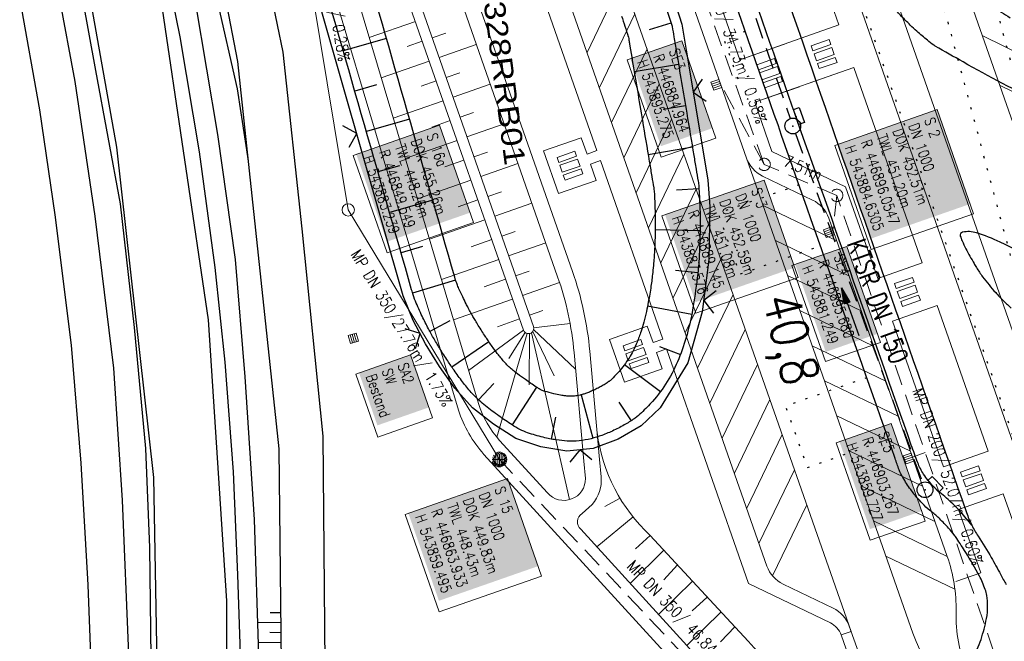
# Model space of a CAD drawing. Extents: x 446577 to 447216, y 443659 to 444842.
# Tile 42 of 177: x 446795 to 446889, y 443939 to 443998. Entities that reach past the tile are written whole.
import ezdxf
from ezdxf.enums import TextEntityAlignment as Align

# ---------------------------------------------------------------- set-up
doc = ezdxf.new("R2010")
doc.units = 0
doc.header["$LTSCALE"] = 2
doc.header["$MEASUREMENT"] = 0
for name, pattern in [('AUSGEZOGEN', [0]), ('GESTRICH-X2', [1.5, 1, -0.5]), ('PUNKTX2_STR', [0.6, 0.1, -0.5])]:
    doc.linetypes.add(name, pattern=pattern)
doc.layers.get('0').update_dxf_attribs({"linetype": 'AUSGEZOGEN'})
for name, color, linetype in [('Bahnachse', 7, 'CONTINUOUS'), ('Beschriftung', 7, 'CONTINUOUS'), ('BOESCHG', 250, 'AUSGEZOGEN'), ('DB-Bestand', 8, 'CONTINUOUS'), ('FBRTOP', 250, 'AUSGEZOGEN'), ('Gleisachsen', 7, 'CONTINUOUS'), ('GLOBAL', 7, 'CONTINUOUS'), ('Hintergrund', 7, 'CONTINUOUS'), ('Hintergrundplan', 7, 'CONTINUOUS'), ('Ingenieurbauwerke', 15, 'CONTINUOUS'), ('KANAL', 7, 'GESTRICH-X2'), ('NUTZUNG', 8, 'PUNKTX2_STR'), ('PFEIL', 7, 'CONTINUOUS'), ('RRB', 250, 'AUSGEZOGEN'), ('RRB-Schrift', 250, 'AUSGEZOGEN'), ('SCHSYMBOL', 200, 'AUSGEZOGEN'), ('STRASSE', 250, 'AUSGEZOGEN'), ('TEXTO', 4, 'CONTINUOUS'), ('ZAUN', 30, 'AUSGEZOGEN')]:
    doc.layers.add(name, color=color, linetype=linetype)
doc.styles.add('6', font='txt_____.ttf', dxfattribs={"width": 0.8, "height": 1})
doc.styles.add('8', font='txt_____.ttf', dxfattribs={"width": 0.8, "height": 1})
doc.styles.add('ROMANS', font='romans.shx', dxfattribs={"width": 0.8})
doc.styles.add('UNIR-H', font='unir_h.shx', dxfattribs={"width": 0.8})

# ---------------------------------------------------------------- blocks, each defined once
blk = doc.blocks.new('30S')
at = {"color": 0}
for p, q in [((-0.751, -0.583), (-0.751, 0)), ((-0.751, 0), (0.751, 0)), ((0.751, 0), (0.751, -0.583)), ((0.751, -0.583), (-0.751, -0.583))]:
    blk.add_line(p, q, dxfattribs=at)
blk.add_point((0, 0), dxfattribs=at)
blk = doc.blocks.new('PRIM_AC1_397')
at = {"layer": 'DB-Bestand', "color": 253, "linetype": 'Continuous'}
for points in [[(464.769, 54.107), (464.509, 53.116)], [(465.691, 53.89), (465.134, 51.767)], [(466.613, 53.672), (466.341, 52.636)], [(467.534, 53.455), (466.966, 51.287)], [(468.505, 53.226), (468.22, 52.143)]]:
    blk.add_lwpolyline(points, dxfattribs=at)
blk = doc.blocks.new('GST')
at = {"color": 0}
blk.add_circle((0, 0), 0.75, dxfattribs=at)
blk.add_point((0, 0), dxfattribs=at)
blk = doc.blocks.new('ZL')
at = {"color": 0}
for p, q in [((-1.066, 1.055), (0, 0)), ((0, 0), (1.055, 1.066))]:
    blk.add_line(p, q, dxfattribs=at)
blk = doc.blocks.new('PFEIL2')
at = {"color": 0}
for p, q in [((0.88, 0.002), (-2.401, -0.012)), ((0.881, -0.271), (0.879, 0.276)), ((0.879, 0.276), (2.429, 0.009)), ((0.911, 0.27), (0.879, 0.265)), ((0.965, 0.261), (0.879, 0.246)), ((1.019, 0.252), (0.879, 0.228)), ((1.073, 0.242), (0.879, 0.209)), ((1.127, 0.233), (0.879, 0.191)), ((1.181, 0.224), (0.879, 0.172)), ((1.235, 0.214), (0.879, 0.154)), ((1.289, 0.205), (0.879, 0.135)), ((1.343, 0.196), (0.879, 0.117)), ((1.397, 0.187), (0.879, 0.098)), ((1.451, 0.177), (0.879, 0.08)), ((1.505, 0.168), (0.879, 0.061)), ((1.559, 0.159), (0.88, 0.043)), ((1.613, 0.149), (0.88, 0.024)), ((1.668, 0.14), (0.88, 0.006)), ((1.722, 0.131), (0.88, -0.013)), ((1.776, 0.121), (0.88, -0.031)), ((1.83, 0.112), (0.88, -0.05)), ((1.884, 0.103), (0.88, -0.068)), ((1.938, 0.094), (0.88, -0.087)), ((1.992, 0.084), (0.88, -0.105)), ((2.046, 0.075), (0.88, -0.124)), ((2.1, 0.066), (0.88, -0.142)), ((2.154, 0.056), (0.88, -0.161)), ((2.208, 0.047), (0.88, -0.179)), ((2.262, 0.038), (0.881, -0.198)), ((2.316, 0.029), (0.881, -0.216)), ((2.37, 0.019), (0.881, -0.235)), ((2.424, 0.01), (0.881, -0.253)), ((2.429, 0.009), (0.881, -0.271))]:
    blk.add_line(p, q, dxfattribs=at)
blk = doc.blocks.new('Schacht')
at = {"color": 18, "lineweight": 9, "true_color": 0x000000}
blk.add_circle((0, 0), 0.779, dxfattribs=at)
blk = doc.blocks.new('SK-quadrat Rand')
at = {"color": 18, "lineweight": 9, "true_color": 0x000000}
for p, q in [((-0.4, 0.8), (-0.4, 0)), ((-0.4, 0.8), (0.4, 0.8)), ((-0.4, 0), (0.4, 0)), ((-0.2, 0.8), (-0.2, 0)), ((0, 0.8), (0, 0)), ((0.2, 0.8), (0.2, 0)), ((0.4, 0.8), (0.4, 0))]:
    blk.add_line(p, q, dxfattribs=at)
blk = doc.blocks.new('Muldenschacht')
at = {"color": 18, "lineweight": 9, "true_color": 0x000000}
for p, q in [((-0.599087, 0.002979), (-0.699187, 0.002979)), ((-0.569691, 0.188574), (-0.664892, 0.219507)), ((-0.492399, 0.083917), (-0.591181, 0.100105)), ((-0.484382, 0.356002), (-0.565365, 0.41484)), ((-0.444073, 0.230912), (-0.53319, 0.276499)), ((0.502013, 0.002979), (-0.498987, 0.002979)), ((0.474843, 0.165641), (-0.471817, 0.165641)), ((-0.350626, 0.358645), (-0.421053, 0.429778)), ((-0.351511, 0.488874), (-0.410348, 0.569857)), ((0.38186, 0.328304), (-0.378834, 0.328304)), ((-0.228204, 0.447647), (-0.274147, 0.536581)), ((-0.215015, 0.669384), (-0.184082, 0.574183)), ((-0.096655, 0.595502), (-0.080293, 0.496748)), ((0.001562, 0.503479), (0.001464, -0.497521)), ((0.001513, 0.703679), (0.001513, 0.603579)), ((0.093794, 0.596447), (0.078414, 0.497536)), ((0.218041, 0.669384), (0.187109, 0.574183)), ((0.271415, 0.539517), (0.226431, 0.450094)), ((0.413374, 0.569857), (0.354537, 0.488874)), ((0.425748, 0.42812), (0.355042, 0.357263)), ((0.447803, 0.22953), (0.537061, 0.27484)), ((0.568391, 0.41484), (0.487409, 0.356002)), ((0.4959, 0.080963), (0.594778, 0.096559)), ((0.572718, 0.188574), (0.667918, 0.219507)), ((0.602083, 0.008988), (0.702178, 0.00999)), ((-0.569691, -0.182617), (-0.664892, -0.21355)), ((-0.493148, -0.073251), (-0.59208, -0.088497)), ((-0.484382, -0.350045), (-0.565365, -0.408882)), ((-0.445326, -0.222488), (-0.534694, -0.267581)), ((0.474843, -0.159684), (-0.471817, -0.159684)), ((-0.352742, -0.35058), (-0.423593, -0.421292)), ((-0.351511, -0.482917), (-0.410348, -0.5639)), ((0.38186, -0.322346), (-0.378834, -0.322346)), ((-0.228006, -0.441793), (-0.273909, -0.530747)), ((-0.184082, -0.568226), (-0.215015, -0.663427)), ((-0.079489, -0.490923), (-0.095689, -0.589704)), ((0.001513, -0.597621), (0.001513, -0.697721)), ((0.079714, -0.491374), (0.095355, -0.590245)), ((0.187109, -0.568226), (0.218041, -0.663427)), ((0.271696, -0.533418), (0.226665, -0.444019)), ((0.354537, -0.482917), (0.413374, -0.5639)), ((0.426841, -0.421069), (0.355953, -0.350395)), ((0.446654, -0.225822), (0.535682, -0.271583)), ((0.487409, -0.350045), (0.568391, -0.408882)), ((0.496174, -0.073247), (0.595107, -0.088493)), ((0.572718, -0.182617), (0.667918, -0.21355))]:
    blk.add_line(p, q, dxfattribs=at)
for radius in [0.7007, 0.6006, 0.5005]:
    blk.add_circle((0.001513, 0.002979), radius, dxfattribs=at)

msp = doc.modelspace()

# ---------------------------------------------------------------- linework, layer by layer
at = {"layer": 'Beschriftung', "color": 18, "lineweight": 9, "true_color": 0x000000}
for points in [[(446857.861, 443995.882), (446861.098, 443986.615), (446855.874, 443984.79), (446852.637, 443994.057), (446857.861, 443995.882)], [(446882.168, 443989.319), (446885.627, 443979.416), (446875.872, 443976.009), (446872.412, 443985.911), (446882.168, 443989.319)], [(446865.691, 443982.621), (446868.928, 443973.353), (446859.173, 443969.945), (446855.935, 443979.213), (446865.691, 443982.621)], [(446873.55, 443976.305), (446876.744, 443967.163), (446871.52, 443965.338), (446868.327, 443974.48), (446873.55, 443976.305)], [(446877.764, 443959.443), (446881.003, 443950.17), (446875.779, 443948.345), (446872.54, 443957.618), (446877.764, 443959.443)], [(446841.259, 443954.202), (446844.496, 443944.934), (446834.741, 443941.526), (446831.504, 443950.794), (446841.259, 443954.202)]]:
    msp.add_lwpolyline(points, close=True, dxfattribs=at)
at = {"layer": 'BOESCHG'}
for p, q in [((446854.784, 443996.935), (446856.817, 443997.59)), ((446829.729, 443996.099), (446825.618, 443994.923)), ((446853.312, 443992.951), (446857.529, 443993.658)), ((446828.773, 443991.666), (446826.718, 443991.078)), ((446856.082, 443989.359), (446858.19, 443989.713)), ((446831.929, 443988.408), (446827.818, 443987.232)), ((446854.635, 443985.061), (446858.852, 443985.768)), ((446830.973, 443983.974), (446828.918, 443983.386)), ((446857.344, 443981.682), (446859.474, 443981.818)), ((446834.129, 443980.716), (446830.018, 443979.54)), ((446855.312, 443977.905), (446859.584, 443977.821)), ((446833.173, 443976.282), (446831.118, 443975.695)), ((446857.249, 443974.05), (446859.378, 443973.827)), ((446836.307, 443973.107), (446832.221, 443971.85)), ((446854.594, 443970.663), (446858.798, 443969.87)), ((446835.747, 443969.222), (446833.865, 443968.208)), ((446839.481, 443967.238), (446835.963, 443964.804)), ((446855.715, 443966.78), (446857.714, 443966.025)), ((446852.394, 443965.057), (446855.832, 443962.51)), ((446839.944, 443963.265), (446838.482, 443961.707)), ((446843.997, 443962.913), (446841.685, 443959.317)), ((446848.261, 443962.175), (446849.383, 443958.05)), ((446851.839, 443961.488), (446853.011, 443959.701)), ((446845.822, 443960.069), (446845.422, 443957.968))]:
    msp.add_line(p, q, dxfattribs=at)
for points in [[(446852.117, 443998.227, -0.000884), (446852.753, 443996.272, -0.036813), (446852.765, 443996.224, -0.000008), (446852.812, 443995.94, -0.000005), (446852.878, 443995.547), (446853.118, 443994.11, 0.000131), (446853.135, 443994.006, 0.000002), (446854.095, 443988.285, 0.000005), (446854.746, 443984.398, 0.000135), (446854.77, 443984.256, 0.000648), (446854.881, 443983.6, -0.000004), (446854.993, 443982.944, -0.000052), (446855.171, 443981.891, -0.000614), (446855.186, 443981.802, -0.012296), (446855.187, 443981.797, -0.000815), (446855.195, 443981.722, -0.014836), (446855.238, 443981.207, -0.005927), (446855.292, 443979.913, -0.004445), (446855.31, 443979.082, -0.003931), (446855.314, 443978.143, -0.008073), (446855.286, 443976.748, -0.00817), (446855.214, 443975.372, -0.005435), (446855.161, 443974.705, -0.004024), (446855.072, 443973.807, -0.010071), (446854.91, 443972.532, -0.008253), (446854.655, 443970.985, -0.010509), (446854.476, 443970.105, -0.009091), (446854.229, 443969.096, -0.017374), (446853.966, 443968.224, -0.01444), (446853.583, 443967.197, -0.020243), (446853.205, 443966.363, -0.023714), (446852.82, 443965.681, -0.020247), (446852.353, 443965.001, -0.021742), (446851.867, 443964.407, -0.009835), (446851.302, 443963.799, -0.023299), (446851.047, 443963.559, -0.003488), (446850.951, 443963.478, -0.007427), (446850.905, 443963.44, -0.022611), (446850.724, 443963.311, -0.011607), (446850.357, 443963.085, -0.011552), (446849.977, 443962.875, -0.010842), (446849.563, 443962.67, -0.010927), (446849.151, 443962.487, -0.011729), (446848.759, 443962.334, -0.012271), (446848.443, 443962.228, -0.013735), (446848.155, 443962.148, -0.017695), (446847.888, 443962.091, -0.019396), (446847.641, 443962.058, -0.018092), (446847.404, 443962.043, -0.017763), (446847.162, 443962.046, -0.014198), (446846.888, 443962.067, -0.011735), (446846.559, 443962.109, -0.011906), (446846.296, 443962.156, -0.004905), (446845.661, 443962.29, -0.01652), (446844.799, 443962.511, -0.042735), (446844.478, 443962.636, -0.016904), (446844.263, 443962.75, -0.013111), (446843.995, 443962.914, -0.005711), (446843.46, 443963.27, -0.00592), (446842.953, 443963.625, -0.005454), (446842.204, 443964.173, -0.009473), (446841.783, 443964.502, -0.00548), (446841.6, 443964.654, -0.006739), (446841.455, 443964.78, -0.015666), (446841.247, 443964.978, -0.011921), (446840.989, 443965.253, -0.010599), (446840.7, 443965.591, -0.009327), (446840.387, 443965.987, -0.004598), (446839.964, 443966.553, -0.005968), (446839.647, 443966.997, -0.002438), (446839.333, 443967.453, -0.003749), (446839.132, 443967.752, -0.004043), (446838.823, 443968.229, -0.00348), (446838.472, 443968.788, -0.00326), (446838.195, 443969.244, -0.003804), (446837.963, 443969.638, -0.005253), (446837.77, 443969.979, -0.003809), (446837.513, 443970.453, -0.006091), (446837.313, 443970.84, -0.003569), (446836.986, 443971.506, -0.007888), (446836.63, 443972.272, -0.013771), (446836.446, 443972.719, -0.005647), (446836.338, 443973.014, -0.013477), (446836.297, 443973.139, -0.000544), (446836.261, 443973.263, -0.000748), (446836.234, 443973.353, -0.000812), (446836.227, 443973.379, -0.000001), (446826.651, 444006.862, -0.000097), (446817.266, 444039.699, -0.003283)], [(446828.359, 444033.206, 0.000003), (446829.671, 444029.811, 0.000292)]]:
    msp.add_lwpolyline(points, format="xyb", dxfattribs=at)
at = {"layer": 'DB-Bestand', "linetype": 'Continuous'}
for p, q in [((446819.885, 443994.785), (446815.431, 444016.896)), ((446815.573, 443993.908), (446811.41, 444015.575)), ((446804.066, 443985.762), (446800.284, 444006.961)), ((446810.087, 443996.242), (446807.898, 444007.218)), ((446800.085, 443992.01), (446797.705, 444004.863)), ((446802.05, 443993.044), (446800.468, 444001.754)), ((446794.84, 443999.793), (446796.701, 443989.313)), ((446808.25, 443999.8), (446812.766, 443969.322)), ((446815.552, 443991.304), (446813.618, 443999.825)), ((446811.553, 443999.398), (446813.646, 443986.954)), ((446811.92, 443985.311), (446810.087, 443996.242)), ((446821.709, 443977.967), (446819.885, 443994.785)), ((446819.514, 443957.049), (446815.573, 443993.908)), ((446804.42, 443980.353), (446802.05, 443993.044)), ((446802.007, 443979.173), (446800.085, 443992.01)), ((446816.585, 443984.447), (446815.552, 443991.304)), ((446796.701, 443989.313), (446798.156, 443979.302)), ((446813.646, 443986.954), (446815.314, 443975.061)), ((446807.581, 443954.304), (446804.066, 443985.762)), ((446813.424, 443974.293), (446811.92, 443985.311)), ((446805.739, 443968.583), (446804.42, 443980.353)), ((446798.156, 443979.302), (446799.718, 443966.913)), ((446803.792, 443964.71), (446802.007, 443979.173)), ((446823.717, 443958.234), (446821.709, 443977.967)), ((446815.314, 443975.061), (446816.251, 443963.908)), ((446814.363, 443965.293), (446813.424, 443974.293)), ((446806.825, 443957.071), (446805.739, 443968.583)), ((446812.766, 443969.322), (446814.512, 443942.581)), ((446799.718, 443966.913), (446800.643, 443955.661)), ((446815.17, 443954.838), (446814.363, 443965.293)), ((446804.613, 443952.14), (446803.792, 443964.71)), ((446816.251, 443963.908), (446817.14, 443950.303)), ((446823.937, 443929.318), (446823.717, 443958.234)), ((446807.197, 443947.655), (446806.825, 443957.071)), ((446819.832, 443928.101), (446819.514, 443957.049)), ((446800.643, 443955.661), (446801.309, 443944.086)), ((446815.586, 443945.053), (446815.17, 443954.838)), ((446808.102, 443924.454), (446807.581, 443954.304)), ((446805.189, 443937.499), (446804.613, 443952.14)), ((446817.14, 443950.303), (446817.558, 443937.424)), ((446807.315, 443937.139), (446807.197, 443947.655)), ((446815.905, 443934.933), (446815.586, 443945.053)), ((446801.309, 443944.086), (446801.9, 443927.696)), ((446814.512, 443942.581), (446814.51, 443922.147))]:
    msp.add_line(p, q, dxfattribs=at)
at = {"layer": 'FBRTOP', "color": 0, "const_width": 0.5}
for points in [[(446953.236, 443912.197, -0.000006), (446957.365, 443900.399, 0.000004), (446961.494, 443888.601, 0.000002), (446973.881, 443853.206, 0.000002), (446986.269, 443817.81, 0.000004), (446998.657, 443782.416, -0.000006), (447011.045, 443747.021, -0.000001), (447016.033, 443732.768, 0.000003)], [(446979.664, 443921.447, -0.000006), (446983.793, 443909.648, 0.000004), (446987.922, 443897.849, 0.000002), (447000.31, 443862.454, 0.000002), (447012.697, 443827.06, 0.000004), (447025.085, 443791.665, -0.000006), (447037.473, 443756.271, 0), (447039.084, 443751.668, 0.000003)], [(446954.889, 443992.234, 0.000003), (446959.018, 443980.437, -0.000018)], [(446928.459, 443982.988, 0.000003), (446932.589, 443971.189, -0.000018), (446936.719, 443959.39, -0.000007), (446940.848, 443947.592, 0.000013), (446944.977, 443935.794, 0.000013), (446949.106, 443923.995, -0.000019)], [(446866.566, 444271.777, 0.002691), (446871.765, 444245.898, 0.003085), (446877.214, 444220.305, 0.003296), (446882.62, 444196.418, 0.003493), (446888.335, 444172.666, 0.003551), (446894.287, 444149.378, 0.002848), (446900.319, 444126.973, 0.002558), (446907.306, 444102.1, 0.002824), (446915.542, 444073.946, 0.003985), (446921.651, 444054.071, 0.002928), (446930.243, 444027.436, 0.003935), (446936.907, 444007.707, 0.000126), (446946.647, 443979.626, 0.000195), (446952.953, 443961.485, 0.000026), (446968.558, 443916.655, 0.000443), (446969.471, 443914.039, 0.00013), (446975.672, 443896.342, -0.000082), (446985.547, 443868.172, -0.00001), (446990.142, 443855.056, -0.000011), (446994.25, 443843.328, -0.000533)], [(446963.147, 443968.64, -0.000007), (446967.276, 443956.841, 0.000013)], [(446953.074, 443997.422, 0.000004), (446954.683, 443992.821, 0.00003)], [(446926.622, 443988.238, 0.000004), (446928.252, 443983.582, 0.00003)]]:
    msp.add_lwpolyline(points, format="xyb", dxfattribs=at)
at = {"layer": 'FBRTOP', "flags": 128}
msp.add_lwpolyline([(446875.713, 444144.706, 0.001523), (446879.949, 444128.656, 0.003013), (446882.164, 444120.56, 0.000031), (446888.73, 444097.125, 0.001239), (446888.894, 444096.546, 0.001309), (446893.444, 444080.771, 0.002539), (446895.852, 444072.658, 0.000684), (446897.901, 444065.915, 0.000889), (446899.491, 444060.739, 0.00048), (446902.026, 444052.568, 0.001031), (446903.218, 444048.767, 0.000697), (446904.702, 444044.09, 0.000452), (446907.006, 444036.889, 0.000479), (446909.309, 444029.735, 0.000743), (446910.806, 444025.125, 0.001103), (446912.28, 444020.642, 0.000672), (446914.724, 444013.295, 0.0007), (446914.781, 444013.124, 0.00001), (446918.671, 444001.593, 0.001929), (446920.043, 443997.576, 0.000979), (446922.792, 443989.681)], format="xyb", dxfattribs=at)
at = {"layer": 'FBRTOP'}
msp.add_lwpolyline([(446895.976, 443972.749, 0.01026), (446888.139, 443976.713, 0.037309), (446885.887, 443977.594, 0.124877), (446884.578, 443977.66, 0.442569), (446884.355, 443977.286, 0.031066), (446884.528, 443976.822, 0.018658), (446884.89, 443976.083, 0.003611), (446885.666, 443974.663, 0.01325), (446885.891, 443974.283, 0.017043), (446886.481, 443973.411, 0.018166), (446887.09, 443972.634, 0.010786), (446887.724, 443971.915, 0.009409), (446888.484, 443971.121, 0.008398), (446889.211, 443970.414, 0.007845)], format="xyb", dxfattribs=at)
at = {"layer": 'Gleisachsen', "color": 7, "linetype": 'PUNKTX2_STR'}
msp.add_line((446885.625, 444007.016), (446906.679, 443928.439), dxfattribs=at)
at = {"layer": 'GLOBAL', "color": 92, "lineweight": 9, "true_color": 0x00b400}
for p, q in [((446826.093, 443979.77, 455.257), (446819.034, 444022.344, 455.341)), ((446840.477, 443956.026, 449.829), (446826.093, 443979.77, 455.257))]:
    msp.add_line(p, q, dxfattribs=at)
at = {"layer": 'GLOBAL', "color": 18, "lineweight": 9, "true_color": 0x000000}
for points in [[(446834.791, 443987.841), (446838.028, 443978.574), (446829.783, 443975.694), (446826.546, 443984.961), (446834.791, 443987.841)], [(446832.033, 443965.978), (446834.125, 443959.991), (446828.901, 443958.166), (446826.81, 443964.153), (446832.033, 443965.978)]]:
    msp.add_lwpolyline(points, close=True, dxfattribs=at)
at = {"layer": 'Hintergrund', "color": 254, "lineweight": 18, "true_color": 0xcccccc}
for p, q in [((446856.253, 444082.482), (446908.17, 443934.405)), ((446857.874, 444058.011), (446903.151, 443928.776)), ((446841.219, 444033.103), (446873.959, 443939.659)), ((446838.485, 443961.35), (446820.889, 444020.29)), ((446836.585, 443960.725), (446818.973, 444019.718)), ((446870.689, 444003.43), (446872.807, 443997.379)), ((446843.816, 444002.405), (446849.768, 443985.418)), ((446852.198, 444001.768), (446848.825, 443994.759)), ((446863.372, 443994.071), (446861.251, 444000.124)), ((446832.48, 443997.713), (446828.089, 443996.175)), ((446853.367, 443998.432), (446849.994, 443991.422)), ((446835.381, 443996.61), (446834.085, 443996.157)), ((446863.371, 443994.073), (446872.807, 443997.379)), ((446833.141, 443995.826), (446831.698, 443995.32)), ((446886.443, 443996.374), (446909.472, 443985.036)), ((446838.28, 443995.507), (446834.747, 443994.269)), ((446854.536, 443995.095), (446851.163, 443988.085)), ((446833.803, 443993.938), (446829.234, 443992.338)), ((446864.793, 443990.015), (446874.229, 443993.321)), ((446874.23, 443993.322), (446880.737, 443974.75)), ((446834.464, 443992.051), (446833.021, 443991.545)), ((446836.703, 443992.835), (446835.408, 443992.382)), ((446839.603, 443991.732), (446836.069, 443990.494)), ((446855.705, 443991.758), (446852.333, 443984.749)), ((446888.096, 443991.659), (446911.101, 443980.333)), ((446835.125, 443990.163), (446830.38, 443988.501)), ((446835.787, 443988.276), (446834.049, 443987.667)), ((446838.026, 443989.06), (446836.731, 443988.607)), ((446856.874, 443988.422), (446853.502, 443981.412)), ((446840.925, 443987.957), (446837.392, 443986.719)), ((446836.448, 443986.388), (446831.525, 443984.664)), ((446837.109, 443984.501), (446835.298, 443983.866)), ((446839.348, 443985.285), (446838.053, 443984.832)), ((446850.098, 443984.474), (446856.05, 443967.487)), ((446858.043, 443985.085), (446854.671, 443978.075)), ((446864.001, 443984.714), (446879.841, 443939.504)), ((446842.248, 443984.182), (446838.715, 443982.944)), ((446837.77, 443982.613), (446832.671, 443980.827)), ((446859.212, 443981.748), (446855.84, 443974.739)), ((446873.438, 443981.973), (446876.49, 443973.263)), ((446838.432, 443980.726), (446836.547, 443980.066)), ((446840.671, 443981.51), (446839.376, 443981.057)), ((446843.571, 443980.407), (446840.037, 443979.169)), ((446865.581, 443980.205), (446872.59, 443976.832)), ((446839.093, 443978.838), (446833.816, 443976.99)), ((446860.381, 443978.412), (446857.009, 443971.402)), ((446839.754, 443976.951), (446837.796, 443976.265)), ((446841.994, 443977.735), (446840.698, 443977.282)), ((446844.893, 443976.632), (446841.36, 443975.394)), ((446866.75, 443976.868), (446873.759, 443973.495)), ((446840.416, 443975.063), (446834.962, 443973.153)), ((446861.55, 443975.075), (446858.178, 443968.065)), ((446841.077, 443973.176), (446839.045, 443972.464)), ((446843.316, 443973.96), (446842.021, 443973.507)), ((446867.919, 443973.531), (446874.928, 443970.158)), ((446846.216, 443972.857), (446842.682, 443971.619)), ((446841.738, 443971.288), (446836.107, 443969.315)), ((446862.719, 443971.738), (446859.347, 443964.729)), ((446882.159, 443970.692), (446887.019, 443956.819)), ((446844.63, 443970.21), (446843.335, 443969.757)), ((446869.088, 443970.194), (446876.097, 443966.821)), ((446842.399, 443969.401), (446840.294, 443968.663)), ((446847.208, 443968.977), (446843.74, 443968.567)), ((446877.911, 443969.205), (446882.772, 443955.331)), ((446842.772, 443968.337), (446837.547, 443964.494)), ((446843.128, 443968.016), (446840.246, 443958.141)), ((446842.918, 443968.123), (446841.391, 443965.635)), ((446843.331, 443968.01), (446843.313, 443963.133)), ((446843.534, 443968.095), (446847.169, 443952.21)), ((446845.702, 443964), (446843.652, 443968.213)), ((446847.733, 443964.629), (446843.735, 443968.404)), ((446863.888, 443968.402), (446860.516, 443961.392)), ((446870.257, 443966.858), (446877.266, 443963.486)), ((446865.057, 443965.065), (446861.685, 443958.055)), ((446871.427, 443963.521), (446878.436, 443960.148)), ((446866.226, 443961.728), (446862.854, 443954.718)), ((446872.596, 443960.184), (446879.605, 443956.811)), ((446867.395, 443958.391), (446864.023, 443951.382)), ((446840.5, 443957.842), (446845.051, 443952.854)), ((446873.764, 443956.848), (446880.773, 443953.475)), ((446868.564, 443955.055), (446865.192, 443948.045)), ((446874.933, 443953.511), (446881.942, 443950.139)), ((446888.441, 443952.761), (446894.072, 443936.688)), ((446849.326, 443951.757), (446848.358, 443950.874)), ((446851.965, 443952.337), (446850.532, 443951.545)), ((446869.733, 443951.718), (446866.478, 443944.952)), ((446884.194, 443951.273), (446886.304, 443945.25)), ((446853.209, 443950.57), (446849.751, 443947.718)), ((446876.102, 443950.174), (446883.112, 443946.802)), ((446854.846, 443948.799), (446853.44, 443947.526)), ((446854.846, 443948.799), (446864.163, 443938.724)), ((446856.145, 443947.394), (446852.923, 443944.239)), ((446857.447, 443945.986), (446856.125, 443944.587)), ((446877.271, 443946.837), (446883.843, 443943.675)), ((446883.945, 443944.424), (446886.304, 443945.25)), ((446858.86, 443944.459), (446855.617, 443941.285)), ((446860.266, 443942.938), (446858.825, 443941.633)), ((446861.576, 443941.522), (446858.313, 443938.328)), ((446862.888, 443940.103), (446861.533, 443938.67)), ((446873.015, 443939.329), (446873.706, 443937.355))]:
    msp.add_line(p, q, dxfattribs=at)
for points in [[(446901.601, 443933.201, 0.198918), (446900.07, 443934.913), (446897.91, 443935.952, -0.198913), (446896.38, 443937.663), (446856.556, 444051.327, -0.19891), (446856.684, 444053.619), (446857.725, 444055.783, 0.198722), (446857.853, 444058.075)], [(446892.396, 443927.757, -0.292532), (446883.953, 443941.545, 0.089418), (446883.112, 443946.801), (446871.832, 443978.997, 0.198904), (446870.301, 443980.708), (446865.531, 443983.003, -0.198904), (446864.001, 443984.714), (446853.018, 444016.06, -0.198904), (446853.146, 444018.352), (446855.441, 444023.122, 0.198904), (446855.569, 444025.415), (446854.288, 444029.071, 0.198904), (446852.757, 444030.783), (446847.986, 444033.081, -0.200245), (446846.455, 444034.793)], [(446873.781, 443940.166, 0.198855), (446872.25, 443941.877), (446867.48, 443944.172, -0.199131), (446865.95, 443945.884), (446838.716, 444023.615, -0.198904), (446838.843, 444025.908), (446841.138, 444030.678, 0.199247), (446841.264, 444032.974)], [(446847.591, 443966.204, 0.061745), (446846.026, 443973.417)], [(446849.085, 443966.339, 0.061776), (446847.441, 443973.913)], [(446842.772, 443968.337, 1.000482), (446843.716, 443968.668)], [(446856.381, 443966.543), (446864.2, 443944.225), (446871.992, 443940.476, -0.199814), (446873.015, 443939.329), (446873.959, 443939.659)], [(446838.485, 443961.35, 0.102187), (446840.5, 443957.842)], [(446836.585, 443960.725, 0.102187), (446839.003, 443956.516)], [(446849.787, 443958.579, 0.176511), (446854.846, 443948.799)], [(446839.003, 443956.516), (446856.823, 443936.991, 0.009277), (446858.536, 443935.124)], [(446845.051, 443952.854, 0.703515), (446848.675, 443954.231)], [(446849.326, 443951.757, 0.204075), (446850.169, 443954.367)], [(446848.358, 443950.874, 0.514493), (446848.219, 443949.384)], [(446848.219, 443949.384), (446858.311, 443938.327, 0.009462), (446860.008, 443936.479)], [(446873.781, 443940.166), (446874.65, 443937.686, 0.197945), (446886.308, 443924.602), (446933.579, 443901.639, -0.198221), (446943.716, 443890.262), (446947.324, 443879.963, 0.096812), (446965.974, 443847.587)], [(446879.841, 443939.504, 0.197946), (446888.711, 443929.549), (446892.396, 443927.757)], [(446864.163, 443938.724, 0.098515), (446885.653, 443923.252)]]:
    msp.add_lwpolyline(points, format="xyb", dxfattribs=at)
for points in [[(446828.627, 444023.076), (446830.281, 444018.357), (446830.722, 444017.095), (446835.24, 444004.201), (446836.894, 443999.482), (446846.026, 443973.417)], [(446847.441, 443973.913), (446838.31, 443999.978), (446836.656, 444004.697), (446832.114, 444017.658), (446831.696, 444018.853), (446830.043, 444023.572)], [(446824.144, 444021.505), (446825.798, 444016.787), (446826.239, 444015.525), (446830.757, 444002.63), (446832.411, 443997.912), (446842.772, 443968.337)], [(446825.088, 444021.836), (446826.741, 444017.117), (446827.183, 444015.855), (446831.701, 444002.961), (446833.355, 443998.242), (446843.716, 443968.668)], [(446873.438, 443981.973), (446866.429, 443985.346), (446864.793, 443990.015)], [(446847.591, 443966.204), (446848.526, 443955.876), (446848.675, 443954.231)], [(446849.085, 443966.339), (446850.02, 443956.011), (446850.169, 443954.367)]]:
    msp.add_lwpolyline(points, dxfattribs=at)
at = {"layer": 'Hintergrundplan', "color": 254, "lineweight": 18, "true_color": 0xcccccc}
for p, q in [((446856.253, 444082.482), (446908.17, 443934.405)), ((446857.874, 444058.011), (446903.151, 443928.776)), ((446841.219, 444033.103), (446873.959, 443939.659)), ((446838.485, 443961.35), (446820.889, 444020.29)), ((446836.585, 443960.725), (446818.973, 444019.718)), ((446870.689, 444003.43), (446872.807, 443997.379)), ((446843.816, 444002.405), (446849.768, 443985.418)), ((446852.198, 444001.768), (446848.825, 443994.759)), ((446863.372, 443994.071), (446861.251, 444000.124)), ((446832.48, 443997.713), (446828.089, 443996.175)), ((446853.367, 443998.432), (446849.994, 443991.422)), ((446835.381, 443996.61), (446834.085, 443996.157)), ((446863.371, 443994.073), (446872.807, 443997.379)), ((446872.807, 443997.379), (446868.56, 443995.892)), ((446833.141, 443995.826), (446831.698, 443995.32)), ((446886.443, 443996.374), (446909.472, 443985.036)), ((446838.28, 443995.507), (446834.747, 443994.269)), ((446854.536, 443995.095), (446851.163, 443988.085)), ((446867.618, 443995.561), (446863.371, 443994.073)), ((446833.803, 443993.938), (446829.234, 443992.338)), ((446864.793, 443990.015), (446874.229, 443993.321)), ((446869.982, 443991.833), (446874.229, 443993.321)), ((446874.23, 443993.322), (446880.737, 443974.75)), ((446834.464, 443992.051), (446833.021, 443991.545)), ((446836.703, 443992.835), (446835.408, 443992.382)), ((446839.603, 443991.732), (446836.069, 443990.494)), ((446855.705, 443991.758), (446852.333, 443984.749)), ((446864.793, 443990.015), (446869.039, 443991.503)), ((446888.096, 443991.659), (446911.101, 443980.333)), ((446835.125, 443990.163), (446830.38, 443988.501)), ((446835.787, 443988.276), (446834.049, 443987.667)), ((446838.026, 443989.06), (446836.731, 443988.607)), ((446856.874, 443988.422), (446853.502, 443981.412)), ((446840.925, 443987.957), (446837.392, 443986.719)), ((446836.448, 443986.388), (446831.525, 443984.664)), ((446837.109, 443984.501), (446835.298, 443983.866)), ((446839.348, 443985.285), (446838.053, 443984.832)), ((446850.098, 443984.474), (446856.05, 443967.487)), ((446858.043, 443985.085), (446854.671, 443978.075)), ((446864.001, 443984.714), (446879.841, 443939.504)), ((446842.248, 443984.182), (446838.715, 443982.944)), ((446837.77, 443982.613), (446832.671, 443980.827)), ((446859.212, 443981.748), (446855.84, 443974.739)), ((446873.438, 443981.973), (446876.49, 443973.263)), ((446838.432, 443980.726), (446836.547, 443980.066)), ((446840.671, 443981.51), (446839.376, 443981.057)), ((446843.571, 443980.407), (446840.037, 443979.169)), ((446865.581, 443980.205), (446872.59, 443976.832)), ((446839.093, 443978.838), (446833.816, 443976.99)), ((446860.381, 443978.412), (446857.009, 443971.402)), ((446839.754, 443976.951), (446837.796, 443976.265)), ((446841.994, 443977.735), (446840.698, 443977.282)), ((446844.893, 443976.632), (446841.36, 443975.394)), ((446866.75, 443976.868), (446873.759, 443973.495)), ((446840.416, 443975.063), (446834.962, 443973.153)), ((446861.55, 443975.075), (446858.178, 443968.065)), ((446880.737, 443974.75), (446876.49, 443973.263)), ((446841.077, 443973.176), (446839.045, 443972.464)), ((446843.316, 443973.96), (446842.021, 443973.507)), ((446867.919, 443973.531), (446874.928, 443970.158)), ((446846.216, 443972.857), (446842.682, 443971.619)), ((446841.738, 443971.288), (446836.107, 443969.315)), ((446862.719, 443971.738), (446859.347, 443964.729)), ((446877.911, 443969.205), (446882.159, 443970.692)), ((446882.159, 443970.692), (446887.019, 443956.819)), ((446844.63, 443970.21), (446843.335, 443969.757)), ((446869.088, 443970.194), (446876.097, 443966.821)), ((446842.399, 443969.401), (446840.294, 443968.663)), ((446847.208, 443968.977), (446843.74, 443968.567)), ((446877.911, 443969.205), (446882.772, 443955.331)), ((446842.772, 443968.337), (446837.547, 443964.494)), ((446843.128, 443968.016), (446840.246, 443958.141)), ((446842.918, 443968.123), (446841.391, 443965.635)), ((446843.331, 443968.01), (446843.313, 443963.133)), ((446843.534, 443968.095), (446847.169, 443952.21)), ((446845.702, 443964), (446843.652, 443968.213)), ((446847.733, 443964.629), (446843.735, 443968.404)), ((446863.888, 443968.402), (446860.516, 443961.392)), ((446870.257, 443966.858), (446877.266, 443963.486)), ((446865.057, 443965.065), (446861.685, 443958.055)), ((446871.427, 443963.521), (446878.436, 443960.148)), ((446866.226, 443961.728), (446862.854, 443954.718)), ((446872.596, 443960.184), (446879.605, 443956.811)), ((446867.395, 443958.391), (446864.023, 443951.382)), ((446840.5, 443957.842), (446845.051, 443952.854)), ((446873.764, 443956.848), (446880.773, 443953.475)), ((446887.019, 443956.819), (446882.772, 443955.331)), ((446868.564, 443955.055), (446865.192, 443948.045)), ((446874.933, 443953.511), (446881.942, 443950.139)), ((446884.194, 443951.273), (446888.441, 443952.761)), ((446888.441, 443952.761), (446894.072, 443936.688)), ((446849.326, 443951.757), (446848.358, 443950.874)), ((446851.965, 443952.337), (446850.532, 443951.545)), ((446869.733, 443951.718), (446866.478, 443944.952)), ((446884.194, 443951.273), (446886.304, 443945.25)), ((446853.209, 443950.57), (446849.751, 443947.718)), ((446876.102, 443950.174), (446883.112, 443946.802)), ((446854.846, 443948.799), (446853.44, 443947.526)), ((446854.846, 443948.799), (446864.163, 443938.724)), ((446856.145, 443947.394), (446852.923, 443944.239)), ((446857.447, 443945.986), (446856.125, 443944.587)), ((446877.271, 443946.837), (446883.843, 443943.675)), ((446883.945, 443944.424), (446886.304, 443945.25)), ((446858.86, 443944.459), (446855.617, 443941.285)), ((446860.266, 443942.938), (446858.825, 443941.633)), ((446861.576, 443941.522), (446858.313, 443938.328)), ((446862.888, 443940.103), (446861.533, 443938.67)), ((446873.015, 443939.329), (446873.706, 443937.355))]:
    msp.add_line(p, q, dxfattribs=at)
for points in [[(446901.601, 443933.201, 0.198918), (446900.07, 443934.913), (446897.91, 443935.952, -0.198913), (446896.38, 443937.663), (446856.556, 444051.327, -0.19891), (446856.684, 444053.619), (446857.725, 444055.783, 0.198722), (446857.853, 444058.075)], [(446892.396, 443927.757, -0.292532), (446883.953, 443941.545, 0.089418), (446883.112, 443946.801), (446871.832, 443978.997, 0.198904), (446870.301, 443980.708), (446865.531, 443983.003, -0.198904), (446864.001, 443984.714), (446853.018, 444016.06, -0.198904), (446853.146, 444018.352), (446855.441, 444023.122, 0.198904), (446855.569, 444025.415), (446854.288, 444029.071, 0.198904), (446852.757, 444030.783), (446847.986, 444033.081, -0.200245), (446846.455, 444034.793)], [(446873.781, 443940.166, 0.198855), (446872.25, 443941.877), (446867.48, 443944.172, -0.199131), (446865.95, 443945.884), (446838.716, 444023.615, -0.198904), (446838.843, 444025.908), (446841.138, 444030.678, 0.199247), (446841.264, 444032.974)], [(446847.591, 443966.204, 0.061745), (446846.026, 443973.417)], [(446849.085, 443966.339, 0.061776), (446847.441, 443973.913)], [(446842.772, 443968.337, 1.000482), (446843.716, 443968.668)], [(446856.381, 443966.543), (446864.2, 443944.225), (446871.992, 443940.476, -0.199814), (446873.015, 443939.329), (446873.959, 443939.659)], [(446838.485, 443961.35, 0.102187), (446840.5, 443957.842)], [(446836.585, 443960.725, 0.102187), (446839.003, 443956.516)], [(446849.787, 443958.579, 0.176511), (446854.846, 443948.799)], [(446839.003, 443956.516), (446856.823, 443936.991, 0.009277), (446858.536, 443935.124)], [(446845.051, 443952.854, 0.703515), (446848.675, 443954.231)], [(446849.326, 443951.757, 0.204075), (446850.169, 443954.367)], [(446848.358, 443950.874, 0.514493), (446848.219, 443949.384)], [(446860.008, 443936.479, -0.009462), (446858.311, 443938.327), (446848.219, 443949.384)], [(446873.781, 443940.166), (446874.65, 443937.686, 0.197945), (446886.308, 443924.602), (446933.579, 443901.639, -0.198221), (446943.716, 443890.262), (446947.324, 443879.963, 0.096812), (446965.974, 443847.587)], [(446879.841, 443939.504, 0.197946), (446888.711, 443929.549), (446892.396, 443927.757)], [(446864.163, 443938.724, 0.098515), (446885.653, 443923.252)]]:
    msp.add_lwpolyline(points, format="xyb", dxfattribs=at)
for points in [[(446828.627, 444023.076), (446830.281, 444018.357), (446830.722, 444017.095), (446835.24, 444004.201), (446836.894, 443999.482), (446846.026, 443973.417)], [(446847.441, 443973.913), (446838.31, 443999.978), (446836.656, 444004.697), (446832.114, 444017.658), (446831.696, 444018.853), (446830.043, 444023.572)], [(446824.144, 444021.505), (446825.798, 444016.787), (446826.239, 444015.525), (446830.757, 444002.63), (446832.411, 443997.912), (446842.772, 443968.337)], [(446825.088, 444021.836), (446826.741, 444017.117), (446827.183, 444015.855), (446831.701, 444002.961), (446833.355, 443998.242), (446843.716, 443968.668)], [(446873.438, 443981.973), (446866.429, 443985.346), (446864.793, 443990.015)], [(446850.098, 443984.474), (446849.154, 443984.143), (446849.7, 443982.586), (446846.114, 443981.33), (446844.692, 443985.388), (446848.278, 443986.644), (446848.824, 443985.087), (446849.768, 443985.418)], [(446850.098, 443984.474), (446849.154, 443984.143), (446849.7, 443982.586), (446846.114, 443981.33), (446844.692, 443985.388), (446848.278, 443986.644), (446848.824, 443985.087), (446849.768, 443985.418)], [(446856.381, 443966.543), (446855.437, 443966.212), (446855.982, 443964.655), (446852.396, 443963.399), (446850.974, 443967.457), (446854.561, 443968.713), (446855.106, 443967.156), (446856.05, 443967.487)], [(446856.381, 443966.543), (446855.437, 443966.212), (446855.982, 443964.655), (446852.396, 443963.399), (446850.974, 443967.457), (446854.561, 443968.713), (446855.106, 443967.156), (446856.05, 443967.487)], [(446847.591, 443966.204), (446848.526, 443955.876), (446848.675, 443954.231)], [(446849.085, 443966.339), (446850.02, 443956.011), (446850.169, 443954.367)]]:
    msp.add_lwpolyline(points, dxfattribs=at)
for points in [[(446870.33, 443994.922), (446870.165, 443995.394), (446871.864, 443995.989), (446872.029, 443995.517), (446870.33, 443994.922)], [(446872.36, 443994.573), (446870.661, 443993.978), (446870.43, 443994.639), (446872.128, 443995.234), (446872.36, 443994.573)], [(446865.141, 443993.104), (446864.976, 443993.576), (446866.674, 443994.171), (446866.84, 443993.699), (446865.141, 443993.104)], [(446870.76, 443993.695), (446870.925, 443993.223), (446872.624, 443993.818), (446872.459, 443994.29), (446870.76, 443993.695)], [(446867.17, 443992.755), (446865.471, 443992.16), (446865.24, 443992.821), (446866.939, 443993.416), (446867.17, 443992.755)], [(446865.571, 443991.877), (446865.736, 443991.405), (446867.435, 443992), (446867.269, 443992.472), (446865.571, 443991.877)], [(446846.132, 443984.303), (446845.966, 443984.775), (446847.665, 443985.37), (446847.831, 443984.898), (446846.132, 443984.303)], [(446846.132, 443984.303), (446845.966, 443984.775), (446847.665, 443985.37), (446847.831, 443984.898), (446846.132, 443984.303)], [(446848.161, 443983.954), (446846.462, 443983.359), (446846.231, 443984.02), (446847.93, 443984.615), (446848.161, 443983.954)], [(446848.161, 443983.954), (446846.462, 443983.359), (446846.231, 443984.02), (446847.93, 443984.615), (446848.161, 443983.954)], [(446846.562, 443983.076), (446846.727, 443982.604), (446848.426, 443983.199), (446848.26, 443983.671), (446846.562, 443983.076)], [(446846.562, 443983.076), (446846.727, 443982.604), (446848.426, 443983.199), (446848.26, 443983.671), (446846.562, 443983.076)], [(446878.26, 443972.293), (446878.094, 443972.765), (446879.793, 443973.361), (446879.958, 443972.889), (446878.26, 443972.293)], [(446880.289, 443971.945), (446878.59, 443971.35), (446878.359, 443972.01), (446880.058, 443972.606), (446880.289, 443971.945)], [(446878.69, 443971.067), (446878.855, 443970.595), (446880.554, 443971.19), (446880.388, 443971.662), (446878.69, 443971.067)], [(446852.414, 443966.372), (446852.249, 443966.844), (446853.948, 443967.439), (446854.113, 443966.967), (446852.414, 443966.372)], [(446852.414, 443966.372), (446852.249, 443966.844), (446853.948, 443967.439), (446854.113, 443966.967), (446852.414, 443966.372)], [(446854.444, 443966.023), (446852.745, 443965.428), (446852.513, 443966.089), (446854.212, 443966.684), (446854.444, 443966.023)], [(446854.444, 443966.023), (446852.745, 443965.428), (446852.513, 443966.089), (446854.212, 443966.684), (446854.444, 443966.023)], [(446852.844, 443965.145), (446853.009, 443964.673), (446854.708, 443965.268), (446854.543, 443965.74), (446852.844, 443965.145)], [(446852.844, 443965.145), (446853.009, 443964.673), (446854.708, 443965.268), (446854.543, 443965.74), (446852.844, 443965.145)], [(446884.542, 443954.362), (446884.377, 443954.834), (446886.076, 443955.429), (446886.241, 443954.957), (446884.542, 443954.362)], [(446886.572, 443954.014), (446884.873, 443953.418), (446884.641, 443954.079), (446886.34, 443954.674), (446886.572, 443954.014)], [(446884.972, 443953.135), (446885.137, 443952.663), (446886.836, 443953.259), (446886.671, 443953.73), (446884.972, 443953.135)]]:
    msp.add_lwpolyline(points, close=True, dxfattribs=at)
at = {"layer": 'Ingenieurbauwerke', "color": 7, "linetype": 'PUNKTX2_STR'}
msp.add_line((446880.989, 444005.774), (446905.987, 443912.474), dxfattribs=at)
at = {"layer": 'KANAL'}
for p, q in [((446856.156, 444023.563), (446868.156, 443988.469)), ((446868.656, 443987.063), (446880.75, 443953.844))]:
    msp.add_line(p, q, dxfattribs=at)
at = {"layer": 'KANAL', "color": 92, "lineweight": 9, "true_color": 0x00b400}
for p, q in [((446865.689, 443984.107), (446853.963, 444016.797)), ((446865.689, 443984.107), (446861.508, 443991.806, 452.385)), ((446872.599, 443981.162), (446865.689, 443984.107)), ((446872.599, 443981.162), (446872.224, 443977.78, 452.358)), ((446889.541, 443931.92, 453.044), (446872.599, 443981.162)), ((446881.024, 443956.676), (446879.811, 443956.258, 452.533)), ((446872.623, 443921.961, 449.672), (446840.477, 443956.026, 449.829))]:
    msp.add_line(p, q, dxfattribs=at)
at = {"layer": 'NUTZUNG', "flags": 128}
for points in [[(446869.861, 444014.078), (446884.29, 443972.804), (446891.593, 443951.901)], [(446863.885, 443996.765), (446861.836, 443996.047), (446863.208, 443992.173), (446865.244, 443992.886)], [(446869.005, 443982.157), (446861.295, 443979.453), (446863.352, 443973.662), (446871.038, 443976.359)], [(446875.443, 443963.809), (446867.719, 443961.096), (446869.783, 443955.263), (446877.493, 443957.972)]]:
    msp.add_lwpolyline(points, dxfattribs=at)
at = {"layer": 'RRB'}
msp.add_lwpolyline([(446856.183, 443999.546, -0.000548), (446856.923, 443997.256, -0.036223), (446856.932, 443997.22, -0.000444), (446857.095, 443996.248, 0.000301), (446857.334, 443994.817, 0.000006), (446858.31, 443988.992, 0.000009), (446858.986, 443984.963, 0.000909), (446859.206, 443983.666, -0.001017), (446859.402, 443982.507, -0.024807), (446859.46, 443982.006, -0.006498), (446859.563, 443980.086, -0.014247), (446859.587, 443978.072, -0.009762), (446859.482, 443975.135, -0.017449), (446859.313, 443973.273, -0.010743), (446858.869, 443970.27, -0.026787), (446858.342, 443967.934, -0.026151), (446857.553, 443965.612, -0.04324), (446856.458, 443963.437, -0.044725), (446855.047, 443961.551, -0.018454), (446854.009, 443960.477, -0.03513), (446853.405, 443959.974, -0.024959), (446852.5, 443959.387, -0.021366), (446851.383, 443958.802, -0.022177), (446850.229, 443958.32, -0.025831), (446849.203, 443958.004, -0.037047), (446848.066, 443957.804, -0.037956), (446846.939, 443957.778, -0.025982), (446845.894, 443957.887, -0.021308), (446844.639, 443958.14, -0.020612), (446843.169, 443958.566, -0.039962), (446842.441, 443958.877, -0.022112), (446841.681, 443959.32, -0.013093), (446840.454, 443960.156, -0.009656), (446839.152, 443961.133, -0.020253), (446838.56, 443961.635, -0.024561), (446837.8, 443962.407, -0.020484), (446836.975, 443963.411, -0.007369), (446836.161, 443964.523, -0.009444), (446835.556, 443965.411, -0.006141), (446834.839, 443966.536, -0.007341), (446834.265, 443967.493, -0.010774), (446833.726, 443968.47, -0.009025), (446833.13, 443969.661, -0.013889), (446832.494, 443971.091, -0.024952), (446832.202, 443971.912, -0.003093), (446832.125, 443972.178, -0.000025), (446822.541, 444005.687, -0.000172), (446812.78, 444039.864, -0.004398)], format="xyb", dxfattribs=at)
at = {"layer": 'STRASSE'}
for points in [[(447043.661, 443874.317, 0.00065), (447041.176, 443881.432, 0.001872), (447040.301, 443883.897, 0.056151), (447039.637, 443885.247, 0.027107), (447037.823, 443887.77, 0.023122), (447036.129, 443889.687, 0.039357), (447035, 443890.681, 0.016729), (447033.458, 443891.758, 0.021771), (447032.213, 443892.493, 0.00424), (447031.256, 443892.992, 0.001159), (447027.738, 443894.78, 0.012233), (447021.582, 443897.704, -0.012648), (447015.63, 443900.536, -0.04443), (447012.536, 443902.469, -0.040823), (447009.574, 443905.112, -0.048131), (447006.927, 443908.492, -0.056635), (447005.322, 443911.773, -0.000988), (447002.382, 443920.089, -0.000382), (446994.841, 443941.603, -0.000001), (446989.039, 443958.198, -0.000032)], [(447068.931, 443945.908, 0.000002), (447074.525, 443910.767, 0.000014)], [(447049.189, 444050.771, 0.000203), (447055.063, 444013.845, 0.000415), (447057.959, 443995.782, 0.000007), (447066.417, 443943.312, -0.000072), (447067.235, 443938.233, -0.000506), (447069.899, 443921.568, 0.000383), (447073.414, 443899.55, 0.002551), (447074.205, 443894.777, 0.000503), (447078.363, 443870.591, 0.006787)], [(446860.828, 444142.838, -0.004342), (446859.19, 444122.313, -0.007421), (446857.949, 444110.329, -0.005828), (446855.94, 444094.919, 0.005838), (446853.934, 444079.537, 0.002081), (446852.843, 444069.99, 0.006504), (446852.546, 444066.929, 0.011525), (446852.483, 444065.884, 0.003515), (446852.378, 444062.455, 0.021637), (446852.507, 444055.934, 0.01721), (446853.305, 444047.775, 0.016598), (446854.629, 444039.829, 0.025623), (446855.918, 444034.77, 0.001286), (446856.675, 444032.351, 0.004431), (446856.903, 444031.651, 0.002442), (446857.661, 444029.427, 0.000136), (446871.48, 443989.559, 0.000951), (446884.947, 443950.977, 0.029801), (446885.452, 443949.774, 0.032126), (446886.053, 443948.727, -0.016284), (446887.303, 443946.701, -0.009651), (446888.18, 443945.1, 0.015724), (446888.73, 443944.123, 0.031866)], [(446892.195, 443989.891, -0.016767), (446884.616, 443993.859, -0.00126), (446881.973, 443995.367, -0.023958), (446881.838, 443995.453, -0.017922), (446881.225, 443995.922, -0.010502), (446880.225, 443996.78, -0.010196), (446879.599, 443997.364, -0.006528), (446878.652, 443998.309, -0.032166), (446877.922, 443999.159, -0.011327), (446876.07, 444001.742, -0.040945), (446875.157, 444003.346, -0.125745), (446875.044, 444003.945, -0.328623), (446875.373, 444004.336, -0.126561), (446876.589, 444004.317, -0.045068), (446878.862, 444003.468, -0.012865), (446886.414, 443999.602, -0.00041), (446888.151, 443998.654, -0.007586), (446888.244, 443998.601, -0.018744), (446889.091, 443998.06, -0.016956)], [(446899.997, 443927.335, 0.000094), (446914.046, 443887.41, 0.000281)]]:
    msp.add_lwpolyline(points, format="xyb", dxfattribs=at)
at = {"layer": 'STRASSE', "flags": 128}
for points in [[(446885.452, 443949.774, 0.014827), (446884.388, 443951.045, 0.023039), (446883.643, 443951.809, 0.015535), (446882.417, 443952.886, -0.029559), (446881.788, 443953.471, -0.044953), (446880.863, 443954.631, -0.054647), (446880.306, 443955.718, -0.006542), (446879.692, 443957.391, -0.000352), (446868.719, 443988.629, -0.00024), (446857.374, 444021.049, -0.00764), (446857.033, 444022.074, -0.033228), (446856.84, 444022.866, -0.028626), (446856.731, 444023.805, -0.023553), (446856.72, 444024.787, -0.02458), (446856.8, 444025.724, -0.008581), (446856.871, 444026.191, 0.003391), (446857.064, 444027.372, 0.013985), (446857.217, 444028.573, 0.009578), (446857.359, 444030.336)], [(446882.559, 443933.398, 0.023797), (446883.586, 443934.263, 0.046717), (446884.043, 443934.773, 0.033068), (446885.516, 443937.068, 0.044884), (446886.327, 443938.909, 0.0324), (446886.853, 443940.883, 0.054779), (446886.957, 443942.089, 0.029587), (446886.875, 443943.087, 0.050245), (446886.733, 443943.66, 0.035921), (446886.172, 443944.935, 0.019209), (446884.869, 443947.188, 0.004433), (446884.011, 443948.521, 0.017258), (446883.776, 443948.854, 0.021963), (446883.24, 443949.499, 0.015162), (446882.396, 443950.373, 0.02873), (446881.636, 443951.033, -0.029979), (446880.91, 443951.667, -0.02256), (446880.314, 443952.309, -0.017964), (446879.634, 443953.173, -0.025115), (446878.883, 443954.318, -0.042659), (446878.535, 443955.046, -0.00555), (446878.141, 443956.128, -0.00019), (446867.003, 443987.866, -0.00016), (446855.773, 444019.937, -0.003307), (446855.241, 444021.491, -0.036218), (446855.123, 444021.951, -0.009041), (446854.82, 444023.825, -0.04885), (446854.788, 444024.531, -0.026482), (446854.926, 444025.825)]]:
    msp.add_lwpolyline(points, format="xyb", dxfattribs=at)
at = {"layer": 'ZAUN', "flags": 128}
msp.add_lwpolyline([(446823.129, 444058.137), (446830.628, 444057.452), (446834.785, 444057.058), (446848.323, 444055.727), (446851.322, 444035.908), (446848.487, 444023.552), (446857.073, 443999.85), (446857.848, 443997.443), (446858.261, 443994.972), (446859.913, 443985.119), (446860.337, 443982.617), (446860.504, 443980.11), (446860.421, 443975.068), (446859.793, 443970.082), (446858.422, 443965.23), (446855.785, 443960.956), (446853.975, 443959.217), (446851.783, 443957.947), (446849.415, 443957.08), (446846.912, 443956.83), (446844.415, 443957.223), (446842.031, 443958.023), (446839.909, 443959.389), (446837.915, 443960.946), (446836.239, 443962.824), (446834.772, 443964.891), (446833.448, 443967.027), (446832.277, 443969.263), (446831.313, 443971.603), (446821.637, 444005.428), (446809.877, 444046.661), (446819.161, 444056.967)], close=True, dxfattribs=at)

# ---------------------------------------------------------------- block references
at = {"linetype": 'Continuous', "rotation": 283.8990849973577}
msp.add_blockref('PRIM_AC1_397', (446655.519, 444379.591), dxfattribs=at)
at = {"layer": 'GLOBAL', "xscale": 0.75, "yscale": 0.75}
msp.add_blockref('Schacht', (446826.093, 443979.77), dxfattribs=at)
at = {"layer": 'KANAL'}
for name, p, rotation in [('SK-quadrat Rand', (446861.508, 443991.806), 109.3053680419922), ('SK-quadrat Rand', (446872.224, 443977.78), 109.3053680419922), ('SK-quadrat Rand', (446826.687, 443967.173), 15.42941894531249), ('Muldenschacht', (446840.477, 443956.026), 270), ('SK-quadrat Rand', (446879.811, 443956.258), 109.3053680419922)]:
    msp.add_blockref(name, p, dxfattribs=dict(at, rotation=rotation))
at = {"layer": 'KANAL', "xscale": 0.75, "yscale": 0.75}
for p in [(446865.689, 443984.107), (446872.599, 443981.162)]:
    msp.add_blockref('Schacht', p, dxfattribs=at)
at = {"layer": 'PFEIL', "rotation": 109.9899999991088}
msp.add_blockref('PFEIL2', (446873.873, 443970.093), dxfattribs=at)
at = {"layer": 'SCHSYMBOL'}
for name, p, rotation in [('30S', (446868.719, 443988.629), 108.9608682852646), ('GST', (446868.406, 443987.759), 108.7664999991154), ('30S', (446881.788, 443953.471), 133.6157131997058), ('GST', (446880.998, 443953.144), 109.2891999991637)]:
    msp.add_blockref(name, p, dxfattribs=dict(at, rotation=rotation))
at = {"layer": 'ZAUN'}
for p, rotation in [((446858.928, 443990.992), 279.5179491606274), ((446826.894, 443987.05), 105.963739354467), ((446859.927, 443971.146), 262.8212458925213), ((446832.928, 443968.021), 117.6411877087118), ((446848.123, 443956.951), 185.7037937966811)]:
    msp.add_blockref('ZL', p, dxfattribs=dict(at, rotation=rotation))

# ---------------------------------------------------------------- texts
at = {"layer": 'Bahnachse', "color": 7, "linetype": 'Continuous', "style": 'ROMANS', "oblique": 360, "width": 0.8334}
msp.add_text('40,8', height=3.5, rotation=283.89908, dxfattribs=at).set_placement((446865.52, 443971.341))
at = {"layer": 'Beschriftung', "color": 92, "true_color": 0x00b400, "char_height": 1.1, "attachment_point": 1, "line_spacing_factor": 0.959981, "style": '6'}
for s, insert, rotation in [('MP DN 250/ 34.73m/ 0.58%', (446860.004, 444004.925), 289.73403), ('MP DN 200/ 52.07m/ 0.60%', (446880.815, 443962.962), 288.98649), ('MP DN 350/ 46.84m/ 0.19%', (446853.348, 443946.548), 313.33986)]:
    msp.add_mtext(s, dxfattribs=dict(at, insert=insert, rotation=rotation))
at = {"layer": 'Beschriftung', "color": 18, "true_color": 0x000000, "char_height": 1, "attachment_point": 1, "rotation": 289.25515, "line_spacing_factor": 0.959981, "style": '8', "bg_fill": 1, "box_fill_scale": 1.5, "bg_fill_color": 256, "bg_fill_true_color": 11599800, "bg_fill_transparency": 0}
for s, insert in [('SE3^JR 446884.964^JH 543895.275', (446857.554, 443995.245)), ('S 2^JDN 1000^JDOK 452.51m^JTWL 451.20m^JR 446896.0547^JH 543884.6305', (446881.86, 443988.682)), ('S 3^JDN 1000^JDOK 452.59m^JTWL 451.08m^JR 446889.145^JH 543887.576', (446865.383, 443981.984)), ('SE4^JR 446895.680^JH 543881.249', (446873.243, 443975.668)), ('SE5^JR 446903.267^JH 543859.727', (446877.457, 443958.806)), ('S 15^JDN 1000^JDOK 449.83m^JTWL 448.43m^JR 446863.933^JH 543859.495', (446840.952, 443953.565))]:
    msp.add_mtext(s, dxfattribs=dict(at, insert=insert))
at = {"layer": 'GLOBAL', "color": 92, "true_color": 0x00b400, "char_height": 1.1, "attachment_point": 1, "line_spacing_factor": 0.959981, "style": '6'}
for s, insert, rotation in [('MP DN 350/ 43.16m/ 0.28%', (446823.369, 444011.5), 279.41427), ('7.51m', (446867.872, 443985.033), 336.91374), ('MP DN 350/27.76m/ 1.73%', (446827.217, 443976.145), 301.20732)]:
    msp.add_mtext(s, dxfattribs=dict(at, insert=insert, rotation=rotation))
at = {"layer": 'GLOBAL', "color": 18, "true_color": 0x000000, "char_height": 1, "attachment_point": 1, "rotation": 289.25515, "line_spacing_factor": 0.959981, "style": '8', "bg_fill": 1, "box_fill_scale": 1.5, "bg_fill_color": 256, "bg_fill_true_color": 11599800, "bg_fill_transparency": 0}
for s, insert in [('S 16a^JDOK 455.26m^JTWL 448.26m^JR 446849.549^JH 543883.239', (446834.483, 443987.204)), ('SA2^JSW^JBestand', (446831.726, 443965.341))]:
    msp.add_mtext(s, dxfattribs=dict(at, insert=insert))
at = {"layer": 'RRB-Schrift', "style": 'UNIR-H', "width": 1.2}
msp.add_text('328RRB01', height=2, rotation=277.41633, dxfattribs=at).set_placement((446838.976, 443999.506))
at = {"layer": 'TEXTO', "style": 'ROMANS', "width": 0.75}
msp.add_text('KTSR DN 150', height=1.8, rotation=289.99, dxfattribs=at).set_placement((446875.656, 443970.781), align=Align.CENTER)

doc.saveas('drawing.dxf')
